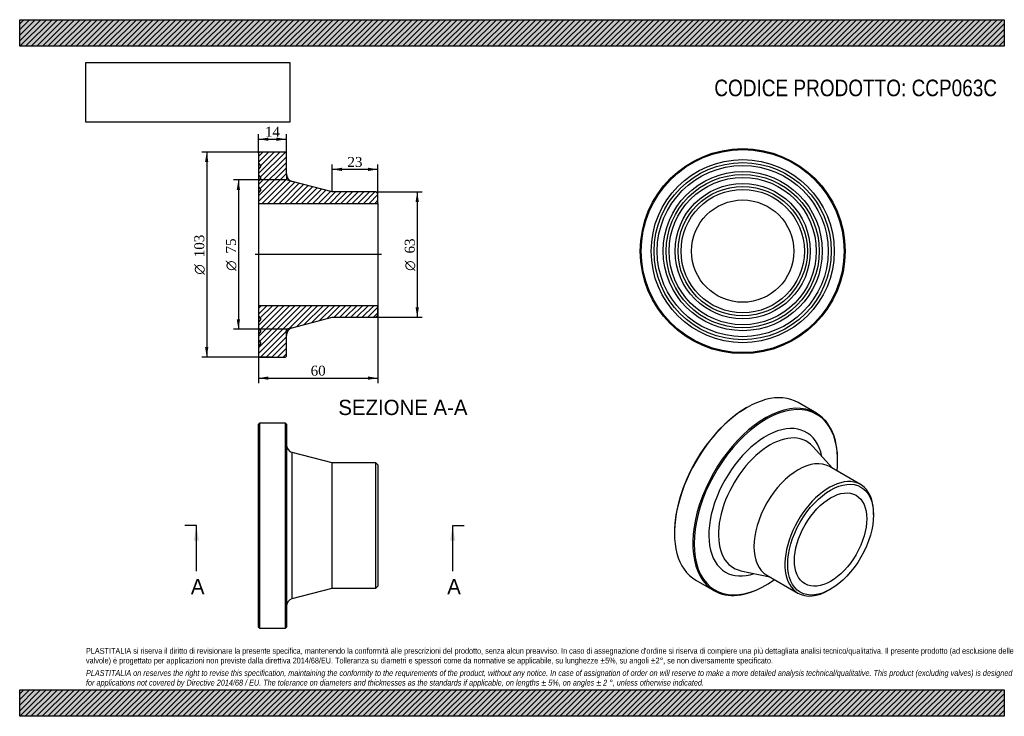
# Model space of a CAD drawing. Header units: millimetres. Extents: x 0 to 495, y 0 to 350.
import ezdxf
from ezdxf.enums import TextEntityAlignment as Align
from ezdxf.lldxf.tags import DXFTag

# ---------------------------------------------------------------- set-up
doc = ezdxf.new("R2010")
doc.units = ezdxf.units.MM
doc.header["$LTSCALE"] = 1.666667
for name, color, linetype in [('CCP063C', 7, 'Continuous'), ('Default', 7, 'Continuous'), ('DV4_Default', 7, 'Continuous')]:
    doc.layers.add(name, color=color, linetype=linetype)
doc.styles.add('SEACAD_Solid_Edge_ANSI', font='seans.ttf')
doc.styles.add('SEACAD_Solid_Edge_ANSI1_Symbols', font='semeca1.ttf')
doc.styles.add('SEACAD_Times_New_Roman', font='times.ttf')
tags = doc.linetypes.add('CENTER2', pattern=[28.575, 19.05, -3.175, 3.175, -3.175]).pattern_tags.tags
tags[10:11] = [DXFTag(74, 4), DXFTag(75, 0), DXFTag(340, '0'), DXFTag(46, 0.0), DXFTag(50, 0.0), DXFTag(44, 0.0), DXFTag(45, 0.0)]
tags[8:9] = [DXFTag(74, 4), DXFTag(75, 0), DXFTag(340, '0'), DXFTag(46, 0.0), DXFTag(50, 0.0), DXFTag(44, 0.0), DXFTag(45, 0.0)]
tags[6:7] = [DXFTag(74, 4), DXFTag(75, 0), DXFTag(340, '0'), DXFTag(46, 0.0), DXFTag(50, 0.0), DXFTag(44, 0.0), DXFTag(45, 0.0)]
tags[4:5] = [DXFTag(74, 4), DXFTag(75, 0), DXFTag(340, '0'), DXFTag(46, 0.0), DXFTag(50, 0.0), DXFTag(44, 0.0), DXFTag(45, 0.0)]
doc.dimstyles.new('ANSImm', dxfattribs={"dimtxt": 5, "dimasz": 5, "dimexe": 2.5, "dimexo": 0, "dimgap": 1.25, "dimtad": 1, "dimdsep": 46, "dimtxsty": 'SEACAD_Times_New_Roman', "dimblk1": '_SE_FILLED', "dimblk2": '_SE_FILLED', "dimsah": 1, "dimcen": 2.5, "dimazin": 0, "dimtfac": 0.85, "dimtdec": 3, "dimtofl": 0, "dimtmove": 0, "dimatfit": 3, "dimfxl": 1, "dimarcsym": 0})
picture_1 = doc.add_image_def('image1.jpg', size_in_pixel=(4302, 1260))

# ---------------------------------------------------------------- blocks, each defined once
blk = doc.blocks.new('SE')
at = {"layer": 'CCP063C', "color": 7, "linetype": 'Continuous'}
for p, q in [((120.57, 147.34), (120.07, 146.84)), ((120.07, 44.84), (120.07, 146.84)), ((120.57, 147.34), (120.57, 44.34)), ((133.57, 147.34), (120.57, 147.34)), ((133.57, 44.34), (133.57, 147.34)), ((134.07, 146.84), (133.57, 147.34)), ((134.07, 146.84), (134.07, 44.84)), ((137.06, 59.12), (137.06, 132.56)), ((157.07, 127.34), (137.06, 132.56)), ((157.07, 64.34), (157.07, 127.34)), ((179.07, 127.34), (157.07, 127.34)), ((179.07, 64.34), (179.07, 127.34)), ((180.07, 126.34), (179.07, 127.34)), ((180.07, 126.34), (180.07, 65.34)), ((179.07, 64.34), (180.07, 65.34)), ((137.06, 59.12), (157.07, 64.34)), ((157.07, 64.34), (179.07, 64.34)), ((120.07, 44.84), (120.57, 44.34)), ((133.57, 44.34), (134.07, 44.84)), ((120.57, 44.34), (133.57, 44.34))]:
    blk.add_line(p, q, dxfattribs=at)
for centre, start, end in [((138.07, 136.43), 180, 255.3791), ((138.07, 55.25), 104.6209, 180)]:
    blk.add_arc(centre, 4, start, end, dxfattribs=at)
blk = doc.blocks.new('SE1')
at = {"layer": 'CCP063C', "color": 7, "linetype": 'Continuous'}
for p, q in [((365.6, 155.11), (365.25, 154.9)), ((400.54, 152.35), (391.35, 157.66)), ((408.63, 124.59), (398.69, 135.63)), ((411.21, 128.37), (411.21, 128.78)), ((422.72, 116.46), (407.16, 125.44)), ((429.24, 101.22), (429.24, 102.04)), ((329.18, 92.44), (329.18, 92.03)), ((362.6, 73.12), (377.13, 70.03)), ((375.66, 70.88), (391.22, 61.9)), ((339.85, 68.46), (349.04, 63.15)), ((374.79, 65.7), (375.15, 65.91)), ((406.97, 63.46), (407.67, 63.87))]:
    blk.add_line(p, q, dxfattribs=at)
for centre, major_axis, start_param, end_param in [((365.6, 113.06), (25.75, 44.6), 0, 3.141593), ((375.15, 107.55), (25.5, 44.17), 0, 4.046642), ((365.25, 113.26), (-25.5, -44.17), 3.926991, 5.497787), ((374.79, 107.75), (-25.75, -44.6), 2.356194, 6.283185), ((375.15, 107.55), (25.5, 44.17), 5.378136, 6.283185), ((375.15, 107.55), (-20.3, -35.15), 2.563328, 6.283185), ((377.26, 106.33), (-18.36, -31.8), 2.956068, 6.283185), ((391.41, 98.16), (-15.75, -27.28), 3.141593, 6.283185), ((406.97, 89.18), (-15.75, -27.28), 2.356194, 6.283185), ((377.26, 106.33), (-18.36, -31.8), 0, 0.185525), ((375.15, 107.55), (-20.3, -35.15), 0, 0.578265), ((374.79, 107.75), (-25.75, -44.6), 0, 0.785398), ((406.97, 89.18), (-15.75, -27.28), 0, 0.785398)]:
    blk.add_ellipse(centre, major_axis=major_axis, ratio=0.57735, start_param=start_param, end_param=end_param, dxfattribs=at)
for major_axis in [(15.25, 26.41), (-12.85, -22.26)]:
    blk.add_ellipse((407.67, 88.77), major_axis=major_axis, ratio=0.57735, dxfattribs=at)
blk = doc.blocks.new('SE2')
at = {"layer": 'CCP063C', "color": 7, "linetype": 'Continuous'}
for radius in [51.5, 51, 46, 44.5, 43, 40, 38.5, 37, 34, 32.5, 31, 25.7]:
    blk.add_circle((363.48, 233.72), radius, dxfattribs=at)
blk = doc.blocks.new('SE4')
at = {"color": 7, "linetype": 'Continuous', "style": 'SEACAD_Solid_Edge_ANSI'}
blk.add_text('A', height=7.67, dxfattribs=at).set_placement((86.07, 69.01), align=Align.TOP_LEFT)
blk = doc.blocks.new('SE5')
at = {"color": 7, "linetype": 'Continuous', "style": 'SEACAD_Solid_Edge_ANSI'}
blk.add_text('A', height=7.67, dxfattribs=at).set_placement((214.93, 69.01), align=Align.TOP_LEFT)
blk = doc.blocks.new('SEANNOT_GROUP')
at = {"linetype": 'Continuous'}
blk.add_hatch(color=7, dxfattribs=at).paths.add_polyline_path([(90.11, 88.17), (88.84, 95.84), (87.56, 88.17)])
at = {"color": 7, "linetype": 'Continuous'}
blk.add_lwpolyline([(88.84, 72.84), (88.84, 95.84)], dxfattribs=at)
blk = doc.blocks.new('SEANNOT_GROUP1')
at = {"linetype": 'Continuous'}
blk.add_hatch(color=7, dxfattribs=at).paths.add_polyline_path([(218.97, 88.17), (217.69, 95.84), (216.41, 88.17)])
at = {"color": 7, "linetype": 'Continuous'}
blk.add_lwpolyline([(217.69, 72.84), (217.69, 95.84)], dxfattribs=at)
blk = doc.blocks.new('SE3')
at = {"layer": 'Default', "color": 7, "linetype": 'CENTER2'}
for p, q in [((88.84, 95.84), (83.09, 95.84)), ((217.69, 95.84), (223.44, 95.84))]:
    blk.add_line(p, q, dxfattribs=at)
at = {"layer": 'Default', "color": 7, "linetype": 'CENTER2', "const_width": 0.0001}
blk.add_lwpolyline([(88.84, 95.84), (217.69, 95.84)], dxfattribs=at)
at = {"layer": 'Default'}
for name in ['SEANNOT_GROUP', 'SEANNOT_GROUP1', 'SE4', 'SE5']:
    blk.add_blockref(name, (0, 0), dxfattribs=at)
blk = doc.blocks.new('SE6')
at = {"layer": 'CCP063C', "linetype": 'Continuous'}
h = blk.add_hatch(dxfattribs=at)
h.set_pattern_fill('LINE', scale=0.62992, angle=45, style=0)
edge = h.paths.add_edge_path()
edge.add_line((179.07, 263.47), (157.07, 263.47))
edge.add_line((157.07, 263.47), (137.06, 268.69))
edge.add_arc((138.07, 272.56), 4, 180, 255.3791, ccw=False)
edge.add_line((134.07, 272.56), (134.07, 282.97))
edge.add_line((134.07, 282.97), (133.57, 283.47))
edge.add_line((133.57, 283.47), (120.57, 283.47))
edge.add_line((120.57, 283.47), (120.07, 282.97))
edge.add_line((120.07, 282.97), (120.07, 277.97))
edge.add_line((120.07, 277.97), (121.17, 276.47))
edge.add_line((121.17, 276.47), (120.07, 274.97))
edge.add_line((120.07, 274.97), (120.07, 271.97))
edge.add_line((120.07, 271.97), (121.17, 270.47))
edge.add_line((121.17, 270.47), (120.07, 268.97))
edge.add_line((120.07, 268.97), (120.07, 265.97))
edge.add_line((120.07, 265.97), (121.17, 264.47))
edge.add_line((121.17, 264.47), (120.07, 262.97))
edge.add_line((120.07, 262.97), (120.07, 257.67))
edge.add_line((120.07, 257.67), (180.07, 257.67))
edge.add_line((180.07, 257.67), (180.07, 262.47))
edge.add_line((180.07, 262.47), (179.07, 263.47))
h = blk.add_hatch(dxfattribs=at)
h.set_pattern_fill('LINE', scale=0.62992, angle=45, style=0)
edge = h.paths.add_edge_path()
edge.add_line((180.07, 201.47), (180.07, 206.27))
edge.add_line((180.07, 206.27), (120.07, 206.27))
edge.add_line((120.07, 206.27), (120.07, 200.97))
edge.add_line((120.07, 200.97), (121.17, 199.47))
edge.add_line((121.17, 199.47), (120.07, 197.97))
edge.add_line((120.07, 197.97), (120.07, 194.97))
edge.add_line((120.07, 194.97), (121.17, 193.47))
edge.add_line((121.17, 193.47), (120.07, 191.97))
edge.add_line((120.07, 191.97), (120.07, 188.97))
edge.add_line((120.07, 188.97), (121.17, 187.47))
edge.add_line((121.17, 187.47), (120.07, 185.97))
edge.add_line((120.07, 185.97), (120.07, 180.97))
edge.add_line((120.07, 180.97), (120.57, 180.47))
edge.add_line((120.57, 180.47), (133.57, 180.47))
edge.add_line((133.57, 180.47), (134.07, 180.97))
edge.add_line((134.07, 180.97), (134.07, 191.38))
edge.add_arc((138.07, 191.38), 4, 104.6209, 180, ccw=False)
edge.add_line((137.06, 195.25), (157.07, 200.47))
edge.add_line((157.07, 200.47), (179.07, 200.47))
edge.add_line((179.07, 200.47), (180.07, 201.47))
at = {"layer": 'CCP063C', "color": 7, "linetype": 'Continuous'}
for p, q in [((120.07, 282.97), (120.57, 283.47)), ((120.07, 282.97), (120.07, 277.97)), ((133.57, 283.47), (120.57, 283.47)), ((133.57, 283.47), (134.07, 282.97)), ((134.07, 272.56), (134.07, 282.97)), ((120.07, 277.97), (120.07, 274.97)), ((120.07, 277.97), (121.17, 276.47)), ((121.17, 276.47), (120.07, 274.97)), ((120.07, 274.97), (120.07, 271.97)), ((120.07, 271.97), (120.07, 268.97)), ((120.07, 271.97), (121.17, 270.47)), ((121.17, 270.47), (120.07, 268.97)), ((120.07, 268.97), (120.07, 265.97)), ((157.07, 263.47), (137.06, 268.69)), ((120.07, 265.97), (120.07, 262.97)), ((120.07, 265.97), (121.17, 264.47)), ((121.17, 264.47), (120.07, 262.97)), ((120.07, 262.97), (120.07, 257.67)), ((179.07, 263.47), (157.07, 263.47)), ((179.07, 263.47), (180.07, 262.47)), ((180.07, 257.67), (180.07, 262.47)), ((120.07, 257.67), (120.07, 206.27)), ((120.07, 257.67), (180.07, 257.67)), ((180.07, 257.67), (180.07, 206.27)), ((180.07, 206.27), (120.07, 206.27)), ((120.07, 206.27), (120.07, 200.97)), ((180.07, 201.47), (180.07, 206.27)), ((120.07, 200.97), (120.07, 197.97)), ((120.07, 200.97), (121.17, 199.47)), ((121.17, 199.47), (120.07, 197.97)), ((137.06, 195.25), (157.07, 200.47)), ((157.07, 200.47), (179.07, 200.47)), ((180.07, 201.47), (179.07, 200.47)), ((120.07, 197.97), (120.07, 194.97)), ((120.07, 194.97), (120.07, 191.97)), ((120.07, 194.97), (121.17, 193.47)), ((121.17, 193.47), (120.07, 191.97)), ((120.07, 191.97), (120.07, 188.97)), ((120.07, 188.97), (120.07, 185.97)), ((120.07, 188.97), (121.17, 187.47)), ((134.07, 180.97), (134.07, 191.38)), ((121.17, 187.47), (120.07, 185.97)), ((120.07, 185.97), (120.07, 180.97)), ((120.57, 180.47), (120.07, 180.97)), ((120.57, 180.47), (133.57, 180.47)), ((134.07, 180.97), (133.57, 180.47))]:
    blk.add_line(p, q, dxfattribs=at)
for centre, start, end in [((138.07, 272.56), 180, 255.3791), ((138.07, 191.38), 104.6209, 180)]:
    blk.add_arc(centre, 4, start, end, dxfattribs=at)
at = {"layer": 'DV4_Default', "color": 7, "linetype": 'CENTER2'}
for p, q in [((134.07, 272.56), (134.07, 269.47)), ((137.06, 268.69), (134.07, 269.47)), ((181.82, 231.97), (118.32, 231.97)), ((137.06, 195.25), (134.07, 194.47)), ((134.07, 191.38), (134.07, 194.47))]:
    blk.add_line(p, q, dxfattribs=at)
blk = doc.blocks.new('DMBLK52')
at = {"layer": 'Default', "linetype": 'Continuous'}
for points in [[(125.07, 290.78), (120.07, 289.95), (125.07, 289.12)], [(129.07, 290.78), (129.07, 289.12), (134.07, 289.95)]]:
    blk.add_hatch(color=7, dxfattribs=at).paths.add_polyline_path(points)
at = {"layer": 'Default', "color": 7, "linetype": 'Continuous'}
for p, q in [((120.07, 282.97), (120.07, 292.45)), ((134.07, 282.97), (134.07, 292.45)), ((120.07, 289.95), (134.07, 289.95))]:
    blk.add_line(p, q, dxfattribs=at)
at = {"layer": 'Default', "color": 7, "linetype": 'Continuous', "style": 'SEACAD_Times_New_Roman'}
blk.add_text('14', height=5, dxfattribs=at).set_placement((123.28, 296.2), align=Align.TOP_LEFT)
blk = doc.blocks.new('_SE_FILLED')
at = {"color": 0}
blk.add_line((0, 0), (-1, 0), dxfattribs=at)
blk.add_solid([(0, 0), (-1, -0.1665), (-1, 0.1665), (0, 0)], dxfattribs=at)
blk = doc.blocks.new('DMBLK53')
at = {"layer": 'Default', "linetype": 'Continuous'}
for points in [[(125.07, 169.08), (125.07, 170.75), (120.07, 169.91)], [(175.07, 169.08), (180.07, 169.91), (175.07, 170.75)]]:
    blk.add_hatch(color=7, dxfattribs=at).paths.add_polyline_path(points)
at = {"layer": 'Default', "color": 7, "linetype": 'Continuous'}
for p, q in [((120.07, 206.27), (120.07, 167.41)), ((180.07, 206.27), (180.07, 167.41)), ((120.07, 169.91), (180.07, 169.91))]:
    blk.add_line(p, q, dxfattribs=at)
at = {"layer": 'Default', "color": 7, "linetype": 'Continuous', "style": 'SEACAD_Times_New_Roman'}
blk.add_text('60', height=5, dxfattribs=at).set_placement((146.28, 176.16), align=Align.TOP_LEFT)
blk = doc.blocks.new('DMBLK54')
at = {"layer": 'Default', "linetype": 'Continuous'}
for points in [[(162.07, 275.63), (157.07, 274.8), (162.07, 273.97)], [(175.07, 275.63), (175.07, 273.97), (180.07, 274.8)]]:
    blk.add_hatch(color=7, dxfattribs=at).paths.add_polyline_path(points)
at = {"layer": 'Default', "color": 7, "linetype": 'Continuous'}
for p, q in [((157.07, 263.47), (157.07, 277.3)), ((180.07, 257.67), (180.07, 277.3)), ((180.07, 274.8), (157.07, 274.8))]:
    blk.add_line(p, q, dxfattribs=at)
at = {"layer": 'Default', "color": 7, "linetype": 'Continuous', "style": 'SEACAD_Times_New_Roman'}
blk.add_text('23', height=5, dxfattribs=at).set_placement((164.78, 281.05), align=Align.TOP_LEFT)
blk = doc.blocks.new('GDimGGroup')
at = {"layer": 'Default', "linetype": 'Continuous'}
for points in [[(93.19, 278.47), (94.85, 278.47), (94.02, 283.47)], [(93.19, 185.47), (94.02, 180.47), (94.85, 185.47)]]:
    blk.add_hatch(color=7, dxfattribs=at).paths.add_polyline_path(points)
at = {"layer": 'Default', "color": 7, "linetype": 'Continuous'}
for p, q in [((127.07, 283.47), (91.52, 283.47)), ((94.02, 283.47), (94.02, 180.47)), ((127.07, 180.47), (91.52, 180.47))]:
    blk.add_line(p, q, dxfattribs=at)
for s, style, p in [('103', 'SEACAD_Times_New_Roman', (87.77, 230.64)), ('O', 'SEACAD_Solid_Edge_ANSI1_Symbols', (87.77, 221.93))]:
    blk.add_text(s, height=5, rotation=90, dxfattribs=dict(at, style=style)).set_placement(p, align=Align.TOP_LEFT)
blk = doc.blocks.new('GDimGGroup1')
at = {"layer": 'Default', "linetype": 'Continuous'}
for points in [[(109.12, 264.47), (110.78, 264.47), (109.95, 269.47)], [(109.12, 199.47), (109.95, 194.47), (110.78, 199.47)]]:
    blk.add_hatch(color=7, dxfattribs=at).paths.add_polyline_path(points)
at = {"layer": 'Default', "color": 7, "linetype": 'Continuous'}
for p, q in [((134.07, 269.47), (107.45, 269.47)), ((109.95, 269.47), (109.95, 194.47)), ((134.07, 194.47), (107.45, 194.47))]:
    blk.add_line(p, q, dxfattribs=at)
for s, style, p in [('75', 'SEACAD_Times_New_Roman', (103.7, 232.53)), ('O', 'SEACAD_Solid_Edge_ANSI1_Symbols', (103.7, 223.83))]:
    blk.add_text(s, height=5, rotation=90, dxfattribs=dict(at, style=style)).set_placement(p, align=Align.TOP_LEFT)
blk = doc.blocks.new('GDimGGroup2')
at = {"layer": 'Default', "linetype": 'Continuous'}
for points in [[(200.69, 258.47), (199.85, 263.47), (199.02, 258.47)], [(200.69, 205.47), (199.02, 205.47), (199.85, 200.47)]]:
    blk.add_hatch(color=7, dxfattribs=at).paths.add_polyline_path(points)
at = {"layer": 'Default', "color": 7, "linetype": 'Continuous'}
for p, q in [((179.07, 263.47), (202.35, 263.47)), ((199.85, 263.47), (199.85, 200.47)), ((179.07, 200.47), (202.35, 200.47))]:
    blk.add_line(p, q, dxfattribs=at)
for s, style, p in [('63', 'SEACAD_Times_New_Roman', (193.6, 232.53)), ('O', 'SEACAD_Solid_Edge_ANSI1_Symbols', (193.6, 223.83))]:
    blk.add_text(s, height=5, rotation=90, dxfattribs=dict(at, style=style)).set_placement(p, align=Align.TOP_LEFT)

msp = doc.modelspace()

# ---------------------------------------------------------------- hatches: boundary and pattern name
at = {"layer": 'Default', "linetype": 'Continuous'}
h = msp.add_hatch(dxfattribs=at)
h.set_pattern_fill('LINE', scale=0.62992, angle=45, style=0)
h.paths.add_polyline_path([(495, 336.667), (495, 350), (0, 350), (0, 336.667)])
for points in [[(495, 336.667), (495, 350), (0, 350), (0, 336.667)], [(495, 0), (495, 13.333), (0, 13.333), (0, 0)]]:
    msp.add_hatch(color=7, dxfattribs=at).paths.add_polyline_path(points)
h = msp.add_hatch(dxfattribs=at)
h.set_pattern_fill('LINE', scale=0.62992, angle=45, style=0)
h.paths.add_polyline_path([(495, 0), (495, 13.333), (0, 13.333), (0, 0)])

# ---------------------------------------------------------------- linework, layer by layer
at = {"layer": 'Default', "color": 7, "linetype": 'Continuous'}
for p, q in [((0, 350), (495, 350)), ((0, 336.667), (0, 350)), ((495, 350), (495, 336.667)), ((495, 336.667), (0, 336.667)), ((0, 13.333), (495, 13.333)), ((0, 0), (0, 13.333)), ((495, 13.333), (495, 0)), ((495, 0), (0, 0))]:
    msp.add_line(p, q, dxfattribs=at)

# ---------------------------------------------------------------- block references
at = {"layer": 'Default'}
for name in ['GDimGGroup', 'SE6', 'SE2', 'GDimGGroup1', 'GDimGGroup2', 'SE1', 'SE', 'SE3']:
    msp.add_blockref(name, (0, 0), dxfattribs=at)

# ---------------------------------------------------------------- texts
at = {"layer": 'Default', "color": 7, "linetype": 'Continuous', "style": 'SEACAD_Solid_Edge_ANSI'}
msp.add_text('SEZIONE A-A', height=7.66667, dxfattribs=at).set_placement((160.185, 159.034), align=Align.TOP_LEFT)
at = {"layer": 'Default', "attachment_point": 1}
for s, insert, char_height, width in [('{\\fArial Narrow|b0||i0||c0|p34;\\C7;\\H8.333333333;\\W1.;CODICE PRODOTTO: CCP063C}', (349.213, 319.89), 8.33333, 142.50949), ("{\\fArial Narrow|b0||i0||c0|p34;\\C7;\\H2.916666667;\\W1.;PLASTITALIA si riserva il diritto di revisionare la presente specifica, mantenendo la conformità alle prescrizioni del prodotto, senza alcun preavviso. In caso di assegnazione d'ordine si riserva di compiere una più dettagliata analisi tecnico/qualitativa. Il presente prodotto (ad esclusione delle \\P}{\\fArial Narrow|b0||i0||c0|p34;\\C7;\\H2.916666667;\\W1.;valvole) è progettato per applicazioni non previste dalla direttiva 2014/68/EU. Tolleranza su diametri e spessori come da normative se applicabile, su lunghezze ±5%, su angoli ±2°, se non diversamente specificato.\\P}{\\fArial Narrow|b0||i0||c0|p34;\\C7;\\H0.8333333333;\\W1.;   \\P}{\\fArial Narrow|b0||i1||c0|p34;\\C7;\\H2.916666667;\\W1.;PLASTITALIA on reserves the right to revise this specification, maintaining the conformity to the requirements of the product, without any notice. In case of assignation of order on will reserve to make a more detailed analysis technical/qualitative. This product (excluding valves) is designed \\P}{\\fArial Narrow|b0||i1||c0|p34;\\C7;\\H2.916666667;\\W1.;for applications not covered by Directive 2014/68 / EU. The tolerance on diameters and thicknesses as the standards if applicable, on lengths ± 5%, on angles ± 2 °, unless otherwise indicated.\\P}", (33.333, 34.337), 2.916667, 428.33333)]:
    msp.add_mtext(s, dxfattribs=dict(at, insert=insert, char_height=char_height, width=width))

# ---------------------------------------------------------------- dimensions: what is measured, and where the dimension line sits
at = {"layer": 'Default', "color": 7, "linetype": 'Continuous'}
for base, p1, p2, picture, middle in [((120.073, 289.949), (120.073, 282.973), (134.073, 282.973), 'DMBLK52', (127.073, 289.949)), ((120.073, 169.912), (120.073, 206.273), (180.073, 206.273), 'DMBLK53', (150.073, 169.912))]:
    dim = msp.add_linear_dim(base=base, p1=p1, p2=p2, angle=0, text='\\A1;<>', dimstyle='ANSImm', dxfattribs=at)
    dim.commit()
    dim.dimension.update_dxf_attribs({"geometry": picture, "text_midpoint": middle, "dimtype": 161})
dim = msp.add_linear_dim(base=(157.073, 274.8), p1=(180.073, 257.673), p2=(157.073, 263.473), text='\\A1;<>', dimstyle='ANSImm', dxfattribs=at)
dim.commit()
dim.dimension.update_dxf_attribs({"geometry": 'DMBLK54', "text_midpoint": (168.573, 274.8), "dimtype": 160})

# ---------------------------------------------------------------- pictures from other files: only their frames are drawn
image = msp.add_image(picture_1, insert=(33.333, 298.505), size_in_units=(102.429, 30))
image.dxf.flags = 7

doc.saveas('drawing.dxf')
